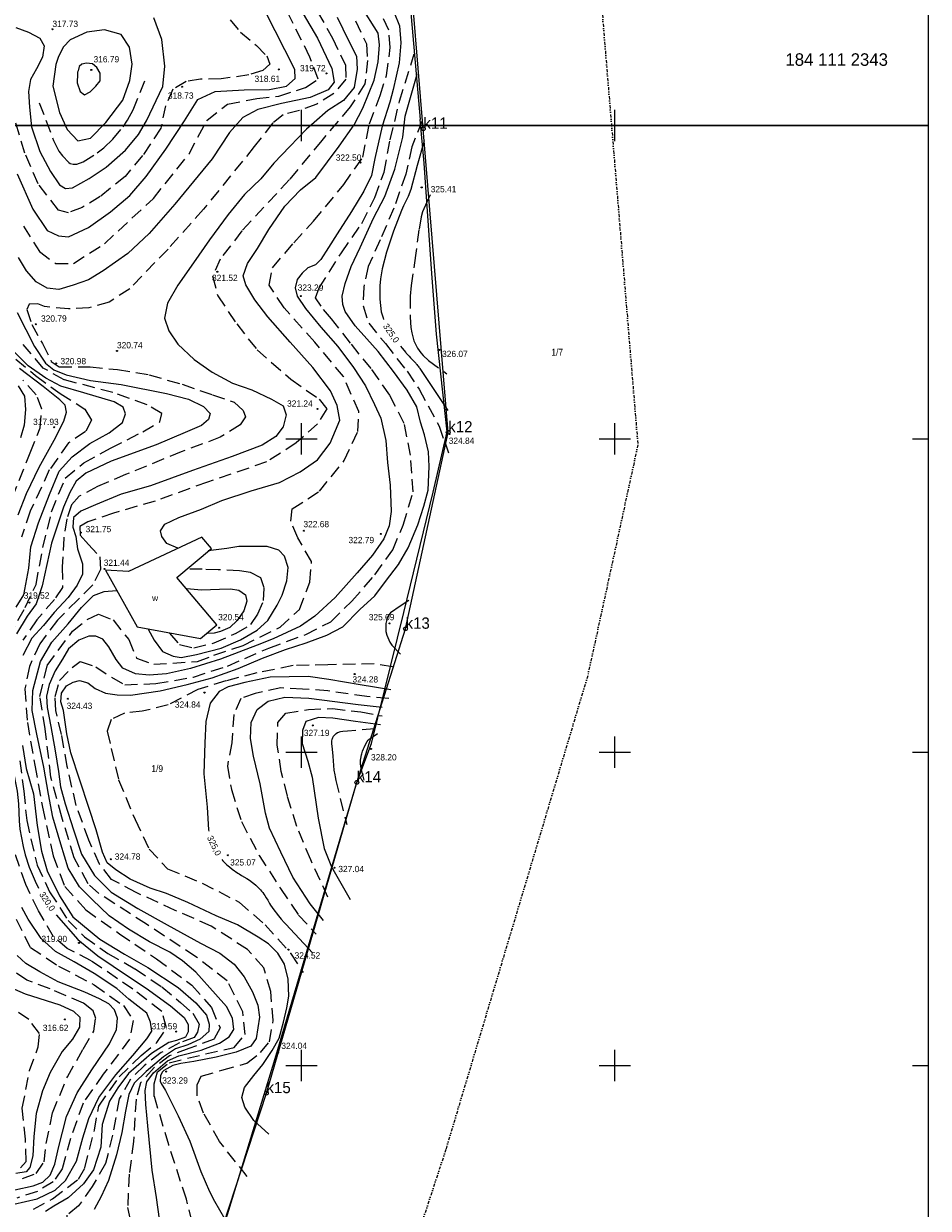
# Model space of a CAD drawing. Extents: x 4615668 to 9294084, y 5331114 to 10688993.
# Tile 98 of 181: x 4656001 to 4656145, y 5335140 to 5335329. Entities that reach past the tile are written whole.
import ezdxf
from ezdxf.enums import TextEntityAlignment as Align

# ---------------------------------------------------------------- set-up
doc = ezdxf.new("R2010")
doc.units = 0
doc.header["$MEASUREMENT"] = 0
doc.linetypes.add('DIVIDE', pattern=[1.25, 0.5, -0.25, 0, -0.25, 0, -0.25])
doc.linetypes.add('WARSTWICA', pattern=[3, 2, -1])
for name, color, linetype in [('2', 7, 'Continuous'), ('38', 7, 'Continuous'), ('45', 7, 'Continuous'), ('5', 7, 'Continuous'), ('50', 7, 'Continuous'), ('52', 7, 'Continuous'), ('58', 7, 'Continuous'), ('59', 7, 'Continuous'), ('60', 7, 'Continuous'), ('62', 7, 'Continuous'), ('9', 7, 'Continuous')]:
    doc.layers.add(name, color=color, linetype=linetype)
doc.styles.add('txt', font='TXT', dxfattribs={"height": 0.2})

# ---------------------------------------------------------------- blocks, each defined once
blk = doc.blocks.new('*M2221')
at = {"layer": '60', "color": 7, "linetype": 'Continuous'}
for p, q in [((300, 247.5), (300, 250)), ((350, 247.5), (350, 250)), ((300, 197.5), (300, 202.5)), ((350, 197.5), (350, 202.5)), ((297.5, 200), (302.5, 200)), ((347.5, 200), (352.5, 200)), ((397.5, 200), (400, 200)), ((300, 147.5), (300, 152.5)), ((350, 147.5), (350, 152.5)), ((297.5, 150), (302.5, 150)), ((347.5, 150), (352.5, 150)), ((397.5, 150), (400, 150)), ((300, 97.5), (300, 102.5)), ((350, 97.5), (350, 102.5)), ((297.5, 100), (302.5, 100)), ((347.5, 100), (352.5, 100)), ((397.5, 100), (400, 100))]:
    blk.add_line(p, q, dxfattribs=at)
blk.add_lwpolyline([(0, 0), (0, 250), (400, 250), (400, 0)], close=True, dxfattribs=at)
blk = doc.blocks.new('WYS')
at = {"layer": '52', "color": 67, "linetype": 'Continuous'}
blk.add_circle((0, 0), 0.08, dxfattribs=at)

msp = doc.modelspace()

# ---------------------------------------------------------------- linework, layer by layer
at = {"layer": '2', "color": 5, "linetype": 'Continuous'}
msp.add_lwpolyline([(4655962.807, 5335052.215), (4655987.697, 5335055.435), (4656002.597, 5335079.225), (4656015.797, 5335099.665), (4656027.567, 5335122.595), (4656039.367, 5335158.635), (4656053.787, 5335208.215), (4656061.557, 5335232.725), (4656068.367, 5335264.055), (4656064.397, 5335312.495), (4656059.577, 5335370.595), (4656057.517, 5335408.755), (4656056.847, 5335423.875), (4656053.717, 5335457.115), (4656050.527, 5335459.535), (4656023.737, 5335478.505), (4656004.887, 5335517.195), (4655956.517, 5335498.035)], dxfattribs=at)
at = {"layer": '38', "color": 97, "linetype": 'Continuous'}
for points in [[(4655987.613, 5335510.862), (4656002.339, 5335516.944), (4656020.808, 5335477.737), (4656030.568, 5335469.482), (4656050.872, 5335457.671), (4656055.228, 5335423.315), (4656057.478, 5335393.249), (4656060.902, 5335347.992), (4656063.881, 5335313.951)], [(4655991.355, 5335065.089), (4655990.457, 5335080.342), (4656005.429, 5335084.673), (4656015.041, 5335099.842), (4656016.489, 5335115.622), (4656028.111, 5335122.716), (4656040.772, 5335164.176), (4656053.787, 5335208.215), (4656056.147, 5335214.408), (4656061.305, 5335235.333), (4656065.945, 5335254.543), (4656068.195, 5335264.12), (4656066.508, 5335279.736), (4656065.756, 5335289.38), (4656064.538, 5335307.031), (4656063.881, 5335313.951)]]:
    msp.add_lwpolyline(points, dxfattribs=at)
at = {"layer": '45', "color": 219, "linetype": 'Continuous'}
msp.add_lwpolyline([(4656013.686, 5335242.092), (4656018.756, 5335233.016), (4656028.861, 5335231.179), (4656031.467, 5335233.369), (4656025.059, 5335240.927), (4656030.587, 5335245.553), (4656029.073, 5335247.354), (4656017.383, 5335241.88), (4656013.686, 5335242.092)], dxfattribs=at)
at = {"layer": '50', "color": 245, "linetype": 'WARSTWICA'}
for points in [[(4656029.014, 5335132.248), (4656026.603, 5335141.708), (4656023.77, 5335150.416), (4656021.479, 5335158.095), (4656021.481, 5335160.113), (4656021.963, 5335162.048), (4656023.832, 5335163.499), (4656029.619, 5335164.89), (4656034.201, 5335165.918), (4656035.949, 5335167.974), (4656035.587, 5335171.602), (4656033.116, 5335176.56), (4656028.115, 5335180.396), (4656020.217, 5335185.596), (4656012.622, 5335190.494), (4656010.912, 5335192.051), (4656008.703, 5335196.178), (4656006.723, 5335202.682), (4656004.975, 5335209.031), (4656004.071, 5335216.771), (4656003.23, 5335221.941), (4656004.375, 5335226.839), (4656008.414, 5335232.341), (4656010.758, 5335234.191), (4656012.567, 5335235.037), (4656014.918, 5335234.13), (4656017.389, 5335230.986), (4656018.655, 5335228.023), (4656021.428, 5335227.056), (4656028.371, 5335227.524), (4656030.984, 5335228.486), (4656035.64, 5335230.067), (4656041.548, 5335232.97), (4656044.623, 5335235.812), (4656046.311, 5335240.165), (4656046.552, 5335243.43), (4656044.381, 5335247.24), (4656043.236, 5335249.9), (4656043.477, 5335251.835), (4656047.812, 5335254.652), (4656051.791, 5335259.55), (4656053.945, 5335264.18), (4656054.126, 5335267.384), (4656051.654, 5335272.947), (4656047.073, 5335278.45), (4656042.208, 5335283.92), (4656039.796, 5335287.548), (4656040.339, 5335290.329), (4656043.715, 5335294.32), (4656046.895, 5335297.74), (4656051.718, 5335303.605), (4656054.732, 5335307.958), (4656055.817, 5335313.28), (4656057.505, 5335317.814), (4656058.525, 5335320.979), (4656059.128, 5335325.454), (4656058.887, 5335328.235), (4656056.777, 5335332.891)], [(4656033.555, 5335329.866), (4656035.224, 5335327.89), (4656037.762, 5335325.779), (4656039.432, 5335324.105), (4656039.899, 5335322.798), (4656038.797, 5335321.793), (4656036.56, 5335321.09), (4656032.119, 5335320.454), (4656028.846, 5335320.387), (4656026.583, 5335320.059), (4656024.446, 5335318.786), (4656023.277, 5335316.174), (4656022.515, 5335312.573), (4656019.61, 5335308.219), (4656016.838, 5335304.903), (4656012.843, 5335301.675), (4656009.971, 5335299.934), (4656007.767, 5335299.096), (4656006.198, 5335299.532), (4656002.959, 5335303.685), (4656000.827, 5335308.593), (4655999.224, 5335314.019)], [(4656047.523, 5335331.167), (4656049.91, 5335326.969), (4656051.983, 5335322.649), (4656052.052, 5335320.428), (4656050.115, 5335318.103), (4656047.382, 5335316.438), (4656044.649, 5335315.432), (4656042.054, 5335314.738), (4656040.366, 5335313.433), (4656037.426, 5335309.651), (4656029.34, 5335299.654), (4656023.667, 5335293.304), (4656017.553, 5335286.972), (4656014.281, 5335284.827), (4656011.029, 5335283.925), (4656007.812, 5335283.752), (4656003.938, 5335284.134), (4656002.9, 5335284.55), (4656001.516, 5335284.515), (4656001.135, 5335283.648), (4656001.931, 5335281.254), (4656003.626, 5335278.235), (4656005.045, 5335275.39), (4656006.324, 5335274.522), (4656011.237, 5335274.488), (4656015.586, 5335274.081), (4656020.671, 5335273.248), (4656025.929, 5335271.722), (4656030.759, 5335270.063), (4656034.218, 5335268.883), (4656035.671, 5335267.564), (4656036.052, 5335266.558), (4656035.152, 5335265.24), (4656031.972, 5335263.275), (4656025.78, 5335260.951), (4656016.907, 5335257.326), (4656012.41, 5335255.418), (4656009.469, 5335253.856), (4656008.259, 5335252.503), (4656007.532, 5335250.282), (4656007.048, 5335247.194), (4656006.776, 5335242.602), (4656006.845, 5335239.306), (4656005.531, 5335237.398), (4656002.729, 5335234.136), (4656000.492, 5335230.899)], [(4656000.593, 5335296.954), (4656003.161, 5335292.895), (4656005.729, 5335291.022), (4656008.608, 5335291.022), (4656013.51, 5335294.144), (4656021.345, 5335301.389), (4656027.025, 5335308.492), (4656029.905, 5335313.878), (4656033.165, 5335316.438), (4656037.835, 5335317.297), (4656041.336, 5335317.687), (4656045.616, 5335319.092), (4656047.64, 5335320.419), (4656046.317, 5335323.932), (4656042.815, 5335330.878)], [(4656053.601, 5335329.711), (4656055.317, 5335326.043), (4656055.498, 5335323.37), (4656055.092, 5335319.657), (4656052.744, 5335315.988), (4656048.194, 5335310.631), (4656043.046, 5335304.381), (4656035.46, 5335296.229), (4656032, 5335291.68), (4656030.781, 5335289.008), (4656031.593, 5335285.837), (4656034.619, 5335281.354), (4656037.867, 5335277.215), (4656043.285, 5335272.55), (4656047.756, 5335269.38), (4656049.011, 5335267.805), (4656047.521, 5335265.404), (4656044.134, 5335262.37), (4656039.393, 5335259.335), (4656029.969, 5335256.137), (4656021.615, 5335253.103), (4656014.991, 5335251.172), (4656010.882, 5335249.768), (4656009.617, 5335249.043), (4656009.663, 5335247.639), (4656010.972, 5335246.19), (4656012.778, 5335244.197), (4656012.914, 5335242.159), (4656011.649, 5335239.713), (4656009.271, 5335237.338), (4656006.019, 5335234.122), (4656003.22, 5335230.318), (4656001.549, 5335226.694), (4656000.827, 5335223.116), (4656001.238, 5335217.746), (4656002.412, 5335210.953), (4656003.631, 5335204.269), (4656005.346, 5335196.501), (4656007.198, 5335191.609), (4656010.539, 5335187.895), (4656015.899, 5335184.072), (4656021.815, 5335180.086), (4656027.446, 5335175.844), (4656030.606, 5335172.312), (4656031.961, 5335169.051), (4656031.013, 5335167.239), (4656026.994, 5335165.744), (4656023.878, 5335164.612), (4656021.44, 5335162.71), (4656019.272, 5335160.264), (4656018.57, 5335157.671), (4656018.164, 5335150.923), (4656017.483, 5335145.694), (4656017.212, 5335140.395), (4656018.16, 5335135.911)], [(4656036.295, 5335145.359), (4656031.877, 5335150.899), (4656029.342, 5335155.462), (4656028.303, 5335158.199), (4656028.303, 5335159.959), (4656028.952, 5335161.328), (4656032.266, 5335162.305), (4656036.23, 5335163.413), (4656038.44, 5335165.108), (4656039.859, 5335166.829), (4656040.444, 5335170.218), (4656040.054, 5335174.846), (4656038.949, 5335178.626), (4656036.35, 5335181.559), (4656030.566, 5335185.274), (4656024.803, 5335187.79), (4656018.565, 5335190.658), (4656014.666, 5335192.743), (4656012.717, 5335195.155), (4656011.027, 5335199), (4656009.013, 5335204.541), (4656007.583, 5335210.768), (4656006.673, 5335215.852), (4656005.763, 5335219.697), (4656005.634, 5335221.913), (4656006.348, 5335224.455), (4656008.363, 5335226.541), (4656009.662, 5335227.519), (4656012.132, 5335226.671), (4656014.666, 5335224.977), (4656016.795, 5335223.785), (4656021.734, 5335223.981), (4656027.712, 5335225.023), (4656033.171, 5335226.783), (4656039.734, 5335229.651), (4656045.647, 5335231.802), (4656049.634, 5335233.852), (4656053.013, 5335237.11), (4656056.652, 5335241.347), (4656059.511, 5335245.323), (4656061.2, 5335249.234), (4656062.76, 5335254.578), (4656062.372, 5335260.404), (4656061.332, 5335265.488), (4656059.058, 5335269.985), (4656056.068, 5335274.222), (4656052.761, 5335278.301), (4656049.772, 5335282.146), (4656048.082, 5335284.167), (4656047.172, 5335285.536), (4656047.757, 5335287.1), (4656051.331, 5335292.705), (4656054.576, 5335297.374), (4656056.656, 5335301.546), (4656058.15, 5335305.587), (4656059.125, 5335310.736), (4656060.612, 5335316.898), (4656062.951, 5335324.458)], [(4656003.117, 5335316.65), (4656005.411, 5335310.628), (4656006.262, 5335308.929), (4656006.823, 5335308.153), (4656007.84, 5335307.11), (4656008.056, 5335306.967), (4656008.555, 5335306.832), (4656009.102, 5335306.863), (4656010.133, 5335307.245), (4656012.363, 5335308.633), (4656013.413, 5335309.429), (4656014.855, 5335310.831), (4656016.502, 5335312.813), (4656017.224, 5335313.841), (4656018.093, 5335315.5), (4656019.982, 5335320.169)], [(4656064.192, 5335313.782), (4656062.568, 5335309.61), (4656061.593, 5335305.243), (4656059.708, 5335299.834), (4656057.499, 5335294.75), (4656055.615, 5335290.513), (4656054.906, 5335287.224), (4656054.776, 5335284.226), (4656055.686, 5335281.488), (4656058.35, 5335278.229), (4656061.794, 5335273.797), (4656063.744, 5335270.929), (4656066.914, 5335265.041), (4656068.409, 5335260.804)], [(4656065.491, 5335301.946), (4656064.966, 5335300.789), (4656064.291, 5335299.238), (4656064.061, 5335298.427), (4656063.704, 5335296.391), (4656063.152, 5335292.3), (4656062.437, 5335287.477), (4656062.289, 5335285.812), (4656062.307, 5335282.458), (4656062.406, 5335280.768), (4656062.54, 5335279.93), (4656062.892, 5335278.678), (4656063.473, 5335277.472), (4656063.978, 5335276.752), (4656064.361, 5335276.314), (4656065.231, 5335275.549), (4656068.155, 5335273.398)], [(4655997.099, 5335277.663), (4656002.542, 5335273.108), (4656006.462, 5335270.251)], [(4655998.247, 5335231.43), (4656000.893, 5335236.113), (4656002.605, 5335239.782), (4656003.694, 5335245.714), (4656005.092, 5335251.391), (4656007.271, 5335256.777), (4656010.228, 5335259.197), (4656014.497, 5335261.511), (4656019.633, 5335264.165), (4656022.357, 5335265.726), (4656022.668, 5335267.053), (4656020.333, 5335268.458), (4656014.886, 5335270.409), (4656007.104, 5335272.439), (4656003.758, 5335274.312), (4656000.568, 5335278.059)], [(4655998.82, 5335253.591), (4656001.655, 5335260.78), (4656003.268, 5335264.759), (4656003.526, 5335267.767), (4656002.653, 5335270.072), (4656000.492, 5335272.401)], [(4656006.462, 5335270.251), (4656010.402, 5335267.738), (4656011.438, 5335266.03), (4656010.503, 5335264.188), (4656007.798, 5335262.379), (4656004.726, 5335258.058), (4656001.665, 5335251.471), (4656000.302, 5335247.341)], [(4656023.906, 5335232.002), (4656025.494, 5335230.211), (4656027.776, 5335229.68), (4656031.05, 5335230.476), (4656034.555, 5335232.035), (4656036.904, 5335233.395), (4656037.995, 5335235.087), (4656038.921, 5335237.21), (4656039.02, 5335239.234), (4656038.458, 5335240.826), (4656036.837, 5335241.688), (4656035.051, 5335241.954), (4656031.678, 5335242.12), (4656029.132, 5335242.219), (4656026.982, 5335242.252)], [(4656059.493, 5335226.656), (4656056.56, 5335227.146), (4656049.167, 5335226.962), (4656043.606, 5335226.84), (4656037.828, 5335225.685), (4656032.878, 5335224.398), (4656028.418, 5335223.05), (4656023.713, 5335220.599), (4656019.558, 5335219.557), (4656016.748, 5335219.25), (4656014.609, 5335218.27), (4656013.937, 5335216.37), (4656014.609, 5335213.612), (4656015.771, 5335208.613), (4656018.398, 5335202.301), (4656020.659, 5335197.582), (4656023.591, 5335194.427), (4656029.09, 5335192.159), (4656035.017, 5335189.094), (4656039.172, 5335185.478), (4656043.204, 5335180.943), (4656045.221, 5335177.879)], [(4656058.915, 5335221.605), (4656055.397, 5335221.894), (4656049.168, 5335222.82), (4656045.131, 5335223.109), (4656041.67, 5335223.283), (4656037.575, 5335222.415), (4656035.268, 5335221.605), (4656034.172, 5335219.06), (4656033.826, 5335214.547), (4656033.134, 5335210.787), (4656033.768, 5335207.084), (4656035.384, 5335201.954), (4656038.21, 5335196.573), (4656041.613, 5335191.272), (4656044.496, 5335187.049), (4656047.323, 5335183.983)], [(4656049.169, 5335189.877), (4656046.458, 5335195.836), (4656044.209, 5335201.158), (4656042.709, 5335206.018), (4656041.728, 5335209.952), (4656041.093, 5335214.142), (4656041.209, 5335217.787), (4656042.477, 5335219.233), (4656046.053, 5335219.87), (4656049.918, 5335219.985), (4656054.417, 5335219.465), (4656057.82, 5335218.828)], [(4656056.611, 5335216.75), (4656052.285, 5335216.403), (4656051.565, 5335216.339), (4656051.21, 5335216.277), (4656050.979, 5335216.213), (4656050.866, 5335216.172), (4656050.701, 5335216.099), (4656050.489, 5335215.976), (4656050.387, 5335215.901), (4656050.241, 5335215.772), (4656050.102, 5335215.62), (4656050.036, 5335215.535), (4656049.898, 5335215.311), (4656049.833, 5335215.162), (4656049.801, 5335215.062), (4656049.758, 5335214.862), (4656049.743, 5335214.712), (4656049.747, 5335214.411), (4656049.863, 5335213.51), (4656049.95, 5335212.4), (4656050.067, 5335210.916), (4656050.147, 5335210.177), (4656050.254, 5335209.443), (4656050.32, 5335209.078), (4656050.44, 5335208.535), (4656052.17, 5335201.477)], [(4656000.009, 5335211.666), (4656000.666, 5335206.808), (4656001.115, 5335202.132), (4656002.775, 5335195.012), (4656004.782, 5335190.779), (4656007.712, 5335186.179), (4656010.341, 5335183.577), (4656014.042, 5335180.94), (4656018.423, 5335178.453), (4656022.678, 5335175.574), (4656025.653, 5335173.11), (4656027.625, 5335171.375), (4656028.628, 5335169.64), (4656028.351, 5335168.391), (4656027.831, 5335167.538), (4656025.479, 5335166.67), (4656022.573, 5335165.109), (4656019.84, 5335162.992)], [(4656002.198, 5335140.131), (4656005.233, 5335141.77), (4656009.373, 5335144.917), (4656010.41, 5335146.722), (4656011.918, 5335152.745), (4656012.618, 5335156.57), (4656015.882, 5335161.227), (4656019.384, 5335164.661), (4656021.874, 5335166.691), (4656023.431, 5335169.032), (4656022.652, 5335171.686), (4656018.061, 5335175.199), (4656011.389, 5335179.768), (4656007.575, 5335181.72), (4656005.397, 5335183.593), (4656002.984, 5335187.73), (4656000.961, 5335191.945), (4655999.171, 5335197.174)], [(4655999.433, 5335186.38), (4656001.704, 5335181.891), (4656006.212, 5335178.91), (4656011.901, 5335175.91), (4656016.576, 5335172.594), (4656018.112, 5335170.216), (4656017.545, 5335167.269), (4656013.34, 5335161.66), (4656010.101, 5335157.038), (4656008.107, 5335151.399), (4656006.772, 5335146.576), (4656005.336, 5335144.499), (4656002.831, 5335142.958), (4655999.535, 5335141.896)], [(4656000.43, 5335145.029), (4656002.623, 5335145.837), (4656003.881, 5335147.681), (4656004.235, 5335150.625), (4656005.235, 5335155.51), (4656007.61, 5335161.264), (4656010.126, 5335165.664), (4656011.803, 5335168.51), (4656012.125, 5335170.548), (4656011.706, 5335171.745), (4656010.158, 5335172.974), (4656004.837, 5335175.271), (4656001.133, 5335176.679), (4655998.65, 5335178.361)], [(4656000.148, 5335146.702), (4656001.024, 5335147.745), (4656000.914, 5335151.285), (4656000.418, 5335156.247), (4656001.567, 5335162.229), (4656002.962, 5335166.016), (4656003.181, 5335168.156), (4656001.457, 5335170.392), (4655997.436, 5335173.081)], [(4656019.84, 5335162.992), (4656017.695, 5335160.876), (4656015.868, 5335157.705), (4656014.83, 5335151.945), (4656013.697, 5335147.392), (4656011.586, 5335143.749), (4656009.372, 5335140.661), (4656007.539, 5335139.169), (4656007.47, 5335137.364), (4656009.407, 5335135.352), (4656012.551, 5335131.38), (4656015.042, 5335127.078), (4656016.183, 5335124.51), (4656015.803, 5335122.984), (4656013.243, 5335121.041), (4656009.65, 5335118.457), (4656007.194, 5335116.132), (4656006.191, 5335114.224), (4656005.05, 5335111.066), (4656004.673, 5335107.305), (4656004.673, 5335103.038), (4656005.435, 5335099.603), (4656007.888, 5335094.798), (4656010.69, 5335090.496)]]:
    msp.add_lwpolyline(points, dxfattribs=at)
at = {"layer": '50', "color": 216, "linetype": 'Continuous'}
for points in [[(4656025.226, 5335245.608), (4656023.466, 5335246.35), (4656022.691, 5335247.445), (4656022.48, 5335248.328), (4656023.149, 5335249.423), (4656025.367, 5335250.482), (4656028.994, 5335251.789), (4656032.268, 5335253.166), (4656036.908, 5335254.706), (4656041.45, 5335256.048), (4656044.759, 5335257.778), (4656047.541, 5335259.685), (4656049.513, 5335262.334), (4656050.385, 5335264.368), (4656051.089, 5335265.993), (4656050.666, 5335268.359), (4656049.61, 5335270.69), (4656046.759, 5335274.381), (4656043.133, 5335278.442), (4656039.612, 5335282.468), (4656037.539, 5335285.206), (4656036.095, 5335287.572), (4656035.673, 5335289.055), (4656036.342, 5335290.998), (4656037.926, 5335293.399), (4656039.752, 5335296.411), (4656042.323, 5335300.154), (4656044.823, 5335302.732), (4656047.252, 5335304.745), (4656050.98, 5335309.745), (4656053.339, 5335313.1), (4656054.747, 5335315.784), (4656056.539, 5335320.25), (4656057.208, 5335323.181), (4656057.419, 5335325.9), (4656057.208, 5335327.772), (4656054.392, 5335332.203)], [(4655999.359, 5335328.631), (4656001.432, 5335327.881), (4656003.227, 5335326.96), (4656003.886, 5335325.707), (4656003.651, 5335323.928), (4656002.668, 5335322.042), (4656001.728, 5335320.349), (4656001.386, 5335318.421), (4656001.579, 5335315.944), (4656001.9, 5335312.794), (4656003.223, 5335308.844), (4656004.932, 5335305.651), (4656006.364, 5335303.53), (4656007.283, 5335302.951), (4656008.415, 5335303.058), (4656011.08, 5335304.537), (4656013.772, 5335306.38), (4656016.904, 5335309.077), (4656018.934, 5335311.606), (4656020.237, 5335313.749), (4656022.815, 5335319.26), (4656023.136, 5335322.496), (4656022.687, 5335326.761), (4656021.384, 5335330.213)], [(4656050.626, 5335330.306), (4656052.457, 5335326.562), (4656053.725, 5335324.055), (4656053.866, 5335322.006), (4656053.374, 5335319.087), (4656051.649, 5335317.003), (4656049.149, 5335315.414), (4656047.001, 5335313.507), (4656045.769, 5335312.447), (4656043.107, 5335309.682), (4656040.536, 5335306.998), (4656038.494, 5335304.491), (4656035.853, 5335302.018), (4656033.248, 5335298.805), (4656030.265, 5335294.767), (4656027.729, 5335291.129), (4656025.23, 5335287.562), (4656023.575, 5335284.666), (4656023.125, 5335282.286), (4656023.794, 5335280.273), (4656025.238, 5335278.154), (4656027.843, 5335275.682), (4656030.73, 5335273.669), (4656033.948, 5335271.921), (4656037.046, 5335270.826), (4656040.18, 5335269.343), (4656042.011, 5335268.283), (4656042.504, 5335266.871), (4656042.046, 5335264.928), (4656040.849, 5335263.374), (4656038.701, 5335261.997), (4656033.892, 5335260.216), (4656027.554, 5335257.955), (4656020.865, 5335255.554), (4656016.204, 5335254.22), (4656012.084, 5335252.49), (4656009.761, 5335251.501), (4656008.599, 5335250.477), (4656008.493, 5335248.923), (4656008.951, 5335247.439), (4656009.232, 5335245.497), (4656010.006, 5335243.082), (4656010.041, 5335241.457), (4656009.161, 5335239.692), (4656007.717, 5335237.714), (4656005.499, 5335235.312), (4656003.774, 5335233.264), (4656001.949, 5335231.234), (4656000.505, 5335228.444)], [(4656059.671, 5335331.143), (4656060.622, 5335328.918), (4656060.834, 5335326.217), (4656060.552, 5335323.039), (4656059.602, 5335318.765), (4656059.04, 5335316.729), (4656057.843, 5335312.915), (4656056.647, 5335307.77), (4656056.155, 5335305.016), (4656054.925, 5335302.53), (4656052.953, 5335299.28), (4656050.629, 5335295.713), (4656049.291, 5335293.559), (4656048.023, 5335291.652), (4656047.178, 5335290.804), (4656045.946, 5335290.31), (4656045.066, 5335289.462), (4656044.256, 5335288.438), (4656043.974, 5335287.132), (4656044.293, 5335285.81), (4656045.596, 5335283.797), (4656048.025, 5335280.831), (4656050.736, 5335277.758), (4656053.266, 5335274.424), (4656055.168, 5335271.493), (4656056.611, 5335268.491), (4656057.597, 5335266.337), (4656058.405, 5335262.751), (4656058.686, 5335259.254), (4656059.109, 5335255.617), (4656059.284, 5335251.429), (4656058.932, 5335249.134), (4656058.087, 5335247.085), (4656056.291, 5335244.472), (4656053.832, 5335241.667), (4656050.312, 5335237.712), (4656047.072, 5335234.745), (4656044.784, 5335233.156), (4656040.453, 5335231.107), (4656037.897, 5335230.104), (4656032.017, 5335227.879), (4656027.229, 5335226.36), (4656023.442, 5335225.554), (4656020.661, 5335225.342), (4656018.478, 5335225.554), (4656016.471, 5335226.437), (4656015.379, 5335227.814), (4656014.218, 5335229.827), (4656013.267, 5335231.063), (4656012.175, 5335231.558), (4656011.013, 5335231.522), (4656009.429, 5335230.887), (4656007.774, 5335229.509), (4656006.824, 5335227.885), (4656005.671, 5335225.99), (4656004.72, 5335223.836), (4656004.298, 5335221.964), (4656004.403, 5335220.163), (4656004.967, 5335217.126), (4656005.673, 5335213.249), (4656006.166, 5335209.965), (4656006.518, 5335207.493), (4656007.257, 5335204.773), (4656008.594, 5335200.656), (4656009.862, 5335196.771), (4656011.937, 5335193.365), (4656014.578, 5335190.716), (4656018.839, 5335188.103), (4656023.549, 5335185.468), (4656028.854, 5335182.546), (4656031.917, 5335180.957), (4656034.241, 5335179.191), (4656035.79, 5335177.178), (4656037.163, 5335174.812), (4656037.973, 5335172.658), (4656038.255, 5335170.751), (4656037.729, 5335167.344), (4656036.884, 5335166.144), (4656034.525, 5335165.19), (4656031.321, 5335164.378), (4656027.765, 5335163.707), (4656025.723, 5335163.354), (4656024.42, 5335163.036), (4656022.976, 5335162.259)], [(4656004.362, 5335296.289), (4656006.21, 5335295.416), (4656007.782, 5335295.241), (4656010.976, 5335296.723), (4656014.509, 5335299.231), (4656017.554, 5335301.848), (4656020.163, 5335304.902), (4656023.316, 5335309.264), (4656026.291, 5335313.766), (4656028.412, 5335317.146), (4656031.184, 5335318.455), (4656035.805, 5335318.728), (4656039.882, 5335318.782), (4656042.546, 5335319.273), (4656043.946, 5335320.515), (4656043.891, 5335321.933), (4656039.162, 5335331.257)], [(4656005.745, 5335322.722), (4656005.301, 5335319.266), (4656006.338, 5335315.104), (4656007.56, 5335312.354), (4656009.264, 5335310.571), (4656011.302, 5335310.98), (4656013.747, 5335313.469), (4656016.451, 5335317.036), (4656017.563, 5335320.195), (4656017.933, 5335322.796), (4656017.526, 5335325.508), (4656016.192, 5335327.552), (4656013.525, 5335328.295), (4656010.709, 5335327.924), (4656008.042, 5335326.698), (4656007.005, 5335325.546), (4656006.19, 5335324.022), (4656005.746, 5335322.724)], [(4656009.209, 5335321.246), (4656009.167, 5335319.817), (4656009.628, 5335318.43), (4656010.341, 5335317.925), (4656011.242, 5335318.367), (4656012.143, 5335319.313), (4656012.835, 5335320.153), (4656012.835, 5335321.352), (4656012.332, 5335322.276), (4656011.598, 5335322.865), (4656010.655, 5335322.949), (4656009.9, 5335322.823), (4656009.502, 5335322.403), (4656009.314, 5335321.73), (4656009.245, 5335321.514), (4656009.21, 5335321.246)], [(4656039.769, 5335152.108), (4656037.34, 5335154.262), (4656035.896, 5335156.416), (4656035.438, 5335157.935), (4656035.861, 5335159.524), (4656037.34, 5335161.467), (4656038.812, 5335163.212), (4656040.291, 5335165.437), (4656041.383, 5335167.414), (4656042.087, 5335169.957), (4656042.615, 5335172.253), (4656042.932, 5335174.089), (4656042.858, 5335176.82), (4656042.224, 5335179.221), (4656041.203, 5335180.952), (4656039.689, 5335182.471), (4656038.034, 5335183.53), (4656034.76, 5335185.508), (4656031.356, 5335186.941), (4656026.814, 5335189.06), (4656023.434, 5335190.508), (4656020.805, 5335191.344), (4656017.601, 5335192.756), (4656015.313, 5335194.24), (4656013.975, 5335195.405), (4656013.2, 5335197.1), (4656012.179, 5335200.632), (4656011.052, 5335204.234), (4656009.614, 5335208.592), (4656008.17, 5335212.936), (4656007.501, 5335215.938), (4656007.008, 5335219.682), (4656006.554, 5335221.077), (4656006.695, 5335222.454), (4656007.47, 5335223.62), (4656008.526, 5335224.22), (4656009.547, 5335224.467), (4656010.85, 5335224.079), (4656012.047, 5335223.196), (4656013.666, 5335222.454), (4656015.568, 5335222.172), (4656017.68, 5335222.137), (4656022.414, 5335222.835), (4656026.709, 5335223.824), (4656030.688, 5335224.919), (4656034.843, 5335226.402), (4656038.734, 5335228.052), (4656042.396, 5335229.394), (4656045.706, 5335230.454), (4656049.015, 5335231.69), (4656051.55, 5335233.032), (4656054.25, 5335235.772), (4656056.644, 5335237.962), (4656058.37, 5335240.257), (4656060.447, 5335242.976), (4656061.99, 5335245.643), (4656063.504, 5335249.28), (4656064.49, 5335252.282), (4656065.194, 5335254.86), (4656065.332, 5335258.617), (4656065.227, 5335260.948), (4656064.593, 5335263.667), (4656063.924, 5335265.68), (4656063.361, 5335268.117), (4656061.813, 5335270.815), (4656059.63, 5335273.746), (4656057.2, 5335276.96), (4656055.369, 5335278.973), (4656053.503, 5335281.057), (4656051.954, 5335283.352), (4656051.57, 5335284.464), (4656051.43, 5335285.771), (4656051.922, 5335287.819), (4656052.908, 5335290.539), (4656054.314, 5335293.529), (4656056.426, 5335298.226), (4656058.257, 5335301.687), (4656059.838, 5335306.043), (4656061.141, 5335311.164), (4656061.493, 5335314.483), (4656063.427, 5335321.215)], [(4655999.578, 5335305.286), (4656002.079, 5335299.669), (4656004.362, 5335296.289)], [(4655999.46, 5335236.153), (4656000.656, 5335238.116), (4656001.472, 5335242.369), (4656001.797, 5335245.778), (4656002.993, 5335249.65), (4656004.733, 5335254.121), (4656006.309, 5335257.883), (4656008.375, 5335260.173), (4656011.193, 5335262.276), (4656014.291, 5335263.966), (4656016.411, 5335265.657), (4656016.901, 5335267.02), (4656016.52, 5335268.056), (4656015.052, 5335268.928), (4656010.214, 5335270.346), (4656006.572, 5335271.436), (4656004.191, 5335272.681), (4656001.364, 5335274.698), (4655998.7, 5335277.315)], [(4656007.258, 5335268.385), (4656006.382, 5335269.264), (4656003.754, 5335271.386), (4655999.981, 5335274.267)], [(4655999.747, 5335271.474), (4656000.773, 5335269.824), (4656000.923, 5335267.724), (4656000.688, 5335265.217), (4656000.114, 5335263.172)], [(4655999.766, 5335250.88), (4656001.091, 5335254.288), (4656003.097, 5335258.497), (4656005.511, 5335262.804), (4656007.066, 5335265.857), (4656007.472, 5335267.271), (4656007.258, 5335268.385)], [(4656020.522, 5335232.68), (4656021.473, 5335230.879), (4656022.776, 5335229.113), (4656024.466, 5335228.336), (4656025.769, 5335228.159), (4656028.198, 5335228.618), (4656032.119, 5335229.641), (4656035.217, 5335230.948), (4656037.893, 5335232.502), (4656039.583, 5335234.056), (4656041.097, 5335236.493), (4656041.87, 5335238.093), (4656042.645, 5335240.353), (4656042.821, 5335242.508), (4656042.257, 5335244.309), (4656041.342, 5335245.262), (4656039.476, 5335245.827), (4656037.187, 5335245.863), (4656034.969, 5335245.863), (4656033.032, 5335245.545), (4656030.075, 5335245.156)], [(4656026.678, 5335239.125), (4656029.002, 5335238.913), (4656031.854, 5335239.055), (4656033.65, 5335239.09), (4656034.953, 5335238.878), (4656036.009, 5335238.137), (4656036.255, 5335237.148), (4656035.762, 5335235.594), (4656034.706, 5335234.04), (4656033.509, 5335232.91), (4656032.03, 5335232.309), (4656031.009, 5335232.027), (4656029.988, 5335231.991)], [(4656022.28, 5335138.537), (4656021.822, 5335141.998), (4656021.118, 5335146.342), (4656020.451, 5335153.42), (4656020.134, 5335156.81), (4656020.029, 5335159.035), (4656020.31, 5335160.448), (4656021.332, 5335161.896), (4656023.58, 5335163.78), (4656025.375, 5335164.592), (4656028.931, 5335165.475), (4656031.854, 5335166.606), (4656033.438, 5335167.63), (4656034.142, 5335168.795), (4656033.966, 5335170.596), (4656032.981, 5335172.468), (4656031.22, 5335174.446), (4656028.088, 5335177.923), (4656025.976, 5335179.76), (4656023.969, 5335181.102), (4656020.694, 5335182.797), (4656017.385, 5335184.81), (4656014.256, 5335186.947), (4656011.58, 5335189.525), (4656009.538, 5335191.574), (4656007.716, 5335194.524), (4656006.554, 5335198.338), (4656005.287, 5335202.682), (4656004.618, 5335206.355), (4656003.845, 5335210.634), (4656002.718, 5335215.931), (4656002.014, 5335219.71), (4656002.084, 5335222.853), (4656003.313, 5335227.523), (4656005.109, 5335230.56), (4656007.714, 5335233.527), (4656009.862, 5335236.14), (4656011.763, 5335238.012), (4656013.454, 5335238.683), (4656015.46, 5335238.824)], [(4656048.484, 5335186.164), (4656046.337, 5335188.866), (4656043.565, 5335193.095), (4656041.652, 5335197.089), (4656039.856, 5335200.927), (4656039.234, 5335203.329), (4656038.375, 5335207.989), (4656037.282, 5335212.414), (4656036.813, 5335215.195), (4656036.93, 5335217.779), (4656037.865, 5335219.837), (4656039.661, 5335221.169), (4656042.277, 5335221.795), (4656046.142, 5335221.639), (4656053.99, 5335220.66), (4656057.81, 5335220.191)], [(4656057.576, 5335217.372), (4656053.593, 5335217.92), (4656049.962, 5335218.468), (4656047.659, 5335218.547), (4656045.668, 5335217.92), (4656045.121, 5335216.51), (4656045.082, 5335214.435), (4656045.98, 5335211.615), (4656046.683, 5335209.031), (4656047.62, 5335202.518), (4656048.596, 5335197.662), (4656049.728, 5335194.764), (4656052.734, 5335189.526)], [(4656054.959, 5335208.565), (4656054.451, 5335210.719), (4656054.411, 5335210.924), (4656054.393, 5335211.062), (4656054.377, 5335211.34), (4656054.377, 5335211.48), (4656054.392, 5335211.761), (4656054.425, 5335212.042), (4656054.529, 5335212.599), (4656054.576, 5335212.796), (4656054.693, 5335213.179), (4656054.836, 5335213.553), (4656054.945, 5335213.798), (4656055.193, 5335214.283), (4656055.443, 5335214.729), (4656055.587, 5335214.933), (4656055.698, 5335215.054), (4656055.758, 5335215.109), (4656055.857, 5335215.183), (4656057.106, 5335216.006)], [(4656000.472, 5335214.124), (4656001.035, 5335210.451), (4656002.198, 5335206.411), (4656002.762, 5335201.325), (4656003.501, 5335197.229), (4656004.381, 5335194.105), (4656006.353, 5335190.115), (4656008.5, 5335186.759), (4656012.787, 5335183.179), (4656016.731, 5335180.813), (4656020.428, 5335178.694), (4656025.304, 5335175.501), (4656028.121, 5335173.064), (4656029.781, 5335171.053), (4656030.239, 5335169.64), (4656030.168, 5335168.475), (4656028.79, 5335167.237), (4656026.818, 5335166.319), (4656024.847, 5335165.719), (4656022.945, 5335164.447), (4656020.199, 5335162.081), (4656018.262, 5335160.245), (4656017.392, 5335158.426), (4656016.864, 5335155.778), (4656016.301, 5335152.352), (4656015.42, 5335148.785)], [(4655999.062, 5335140.898), (4656002.813, 5335141.771), (4656005.671, 5335143.182), (4656007.322, 5335144.69), (4656009.061, 5335147.798), (4656010.094, 5335151.506), (4656011.018, 5335154.614), (4656012.649, 5335157.94), (4656015.359, 5335161.57), (4656018.077, 5335164.623), (4656020.306, 5335167.295), (4656021.067, 5335168.549), (4656020.849, 5335169.967), (4656020.306, 5335171.384), (4656017.44, 5335173.646), (4656015.483, 5335175.337), (4656011.895, 5335177.736), (4656008.687, 5335179.59), (4656005.697, 5335181.226), (4656003.414, 5335183.298), (4656001.348, 5335186.406), (4656000.329, 5335188.235)], [(4655999.209, 5335143.225), (4656002.137, 5335143.825), (4656003.668, 5335144.459), (4656004.843, 5335145.552), (4656005.613, 5335147.33), (4656006.211, 5335149.902), (4656007.467, 5335154.901), (4656009.155, 5335158.694), (4656011.505, 5335162.338), (4656014.318, 5335166.499), (4656015.429, 5335168.813), (4656015.621, 5335170.614), (4656015.13, 5335171.942), (4656014.211, 5335172.907), (4656012.721, 5335173.687), (4656010.392, 5335174.737), (4656006.119, 5335176.409), (4656003.191, 5335177.995), (4656000.956, 5335179.311), (4655999.588, 5335180.597)], [(4655998.342, 5335175.62), (4656000.885, 5335174.484), (4656006.4, 5335172.715), (4656008.601, 5335171.729), (4656009.584, 5335170.743), (4656009.52, 5335169.178), (4656008.452, 5335167.271), (4656006.771, 5335165.289), (4656004.87, 5335161.946), (4656003.652, 5335159.031), (4656002.651, 5335155.404), (4656002.245, 5335151.696), (4656002.096, 5335148.643), (4656001.605, 5335146.757), (4656001.028, 5335146.071), (4655999.404, 5335145.814)], [(4656022.976, 5335162.259), (4656022.73, 5335161.994), (4656022.448, 5335161.376), (4656022.42, 5335160.559), (4656022.554, 5335160.175), (4656023.258, 5335159.045), (4656025.265, 5335155.001), (4656027.166, 5335150.975), (4656028.889, 5335146.159), (4656030.263, 5335142.94), (4656031.072, 5335141.391), (4656033.467, 5335137.259)], [(4656015.42, 5335148.785), (4656014.158, 5335144.675), (4656012.996, 5335142.167), (4656011.87, 5335140.084)]]:
    msp.add_lwpolyline(points, dxfattribs=at)
at = {"layer": '50', "color": 7, "linetype": 'Continuous'}
for points in [[(4656045.246, 5335330.823), (4656047.516, 5335326.944), (4656049.813, 5335322.1), (4656050.15, 5335319.907), (4656049.225, 5335318.699), (4656046.366, 5335317.462), (4656041.797, 5335316.506), (4656038.001, 5335315.59), (4656035.59, 5335314.297), (4656033.488, 5335311.879), (4656030.713, 5335307.718), (4656024.727, 5335300.46), (4656020.663, 5335295.765), (4656017.271, 5335292.589), (4656013.331, 5335289.851), (4656010.977, 5335288.417), (4656008.51, 5335287.545), (4656006.24, 5335286.871), (4656004.39, 5335287.039), (4656002.606, 5335288.079), (4656001.064, 5335289.821), (4655999.811, 5335291.978)], [(4656064.517, 5335310.565), (4656063.425, 5335306.609), (4656062.404, 5335302.83), (4656061.962, 5335301.678), (4656061.227, 5335300.194), (4656060.89, 5335299.44), (4656059.628, 5335296.176), (4656058.501, 5335292.821), (4656057.832, 5335290.137), (4656057.568, 5335288.53), (4656057.468, 5335287.451), (4656057.445, 5335285.299), (4656057.694, 5335283.294), (4656057.975, 5335282.319), (4656058.065, 5335282.075)], [(4655999.584, 5335283.167), (4656002.356, 5335277.751), (4656004.122, 5335275.108), (4656005.439, 5335274.04), (4656007.401, 5335273.253), (4656011.31, 5335272.329), (4656016.187, 5335271.711), (4656023.447, 5335270.249), (4656026.936, 5335269.362), (4656029.319, 5335268.209), (4656030.412, 5335267.085), (4656030.132, 5335266.101), (4656029.01, 5335265.173), (4656026.404, 5335264.048), (4656021.792, 5335262.088), (4656014.616, 5335259.445), (4656010.565, 5335257.572), (4656008.996, 5335256.279), (4656008.015, 5335254.48), (4656007.006, 5335252.118), (4656005.075, 5335246.379), (4656003.59, 5335239.576), (4656002.638, 5335236.725), (4656001.209, 5335234.758), (4655999.471, 5335231.918)], [(4656060.766, 5335277.824), (4656061.043, 5335277.485), (4656061.602, 5335276.81), (4656061.682, 5335276.714), (4656061.736, 5335276.651), (4656061.846, 5335276.526), (4656062.014, 5335276.34), (4656062.127, 5335276.217), (4656062.356, 5335275.973), (4656062.663, 5335275.65), (4656062.815, 5335275.487), (4656062.966, 5335275.324), (4656063.041, 5335275.242), (4656063.189, 5335275.076), (4656063.262, 5335274.992), (4656063.369, 5335274.865), (4656063.462, 5335274.75), (4656063.508, 5335274.692), (4656063.576, 5335274.605), (4656063.676, 5335274.472), (4656063.773, 5335274.336), (4656063.82, 5335274.267), (4656065.322, 5335272.036), (4656068.325, 5335267.572)], [(4656062.093, 5335237.257), (4656060.685, 5335236.304), (4656059.171, 5335235.244), (4656058.781, 5335234.779), (4656058.617, 5335234.397), (4656058.431, 5335233.584), (4656058.42, 5335232.306), (4656058.572, 5335231.677), (4656059.031, 5335230.563), (4656059.382, 5335230.088), (4656060.755, 5335228.675)], [(4656059.215, 5335223.001), (4656054.296, 5335223.784), (4656049.299, 5335224.645), (4656046.019, 5335225.115), (4656039.968, 5335224.998), (4656035.907, 5335224.176), (4656033.267, 5335223.473), (4656031.823, 5335222.729), (4656030.378, 5335220.849), (4656029.714, 5335217.951), (4656029.519, 5335214.544), (4656029.405, 5335209.557), (4656029.913, 5335204.271), (4656030.147, 5335200.629), (4656030.169, 5335200.437)], [(4655997.316, 5335220.47), (4655997.72, 5335216.429), (4655998.045, 5335214.426), (4655998.857, 5335210.571), (4655999.614, 5335206.832), (4655999.833, 5335204.811), (4655999.909, 5335202.087), (4656000.034, 5335200.732), (4656000.529, 5335198.012), (4656000.869, 5335196.671), (4656001.519, 5335194.689), (4656002.462, 5335192.445), (4656003.014, 5335191.365)], [(4656032.25, 5335195.918), (4656032.436, 5335195.695), (4656032.567, 5335195.551), (4656032.84, 5335195.274), (4656033.042, 5335195.085), (4656033.462, 5335194.727), (4656033.897, 5335194.389), (4656034.793, 5335193.747), (4656034.995, 5335193.612), (4656035.411, 5335193.361), (4656036.257, 5335192.878), (4656036.667, 5335192.611), (4656037.126, 5335192.268), (4656037.349, 5335192.089), (4656037.673, 5335191.808), (4656038.136, 5335191.363), (4656038.427, 5335191.048), (4656038.567, 5335190.885), (4656038.77, 5335190.633), (4656038.97, 5335190.36), (4656039.096, 5335190.174), (4656039.335, 5335189.793), (4656039.565, 5335189.406), (4656039.869, 5335188.892), (4656040.026, 5335188.638), (4656040.276, 5335188.267), (4656040.41, 5335188.087), (4656041.284, 5335186.95), (4656041.732, 5335186.39), (4656042.198, 5335185.846), (4656042.44, 5335185.581), (4656046.774, 5335180.96)], [(4656005.803, 5335187.111), (4656009.269, 5335183.143), (4656012.492, 5335180.557), (4656017.369, 5335177.268), (4656020.185, 5335175.403), (4656024.053, 5335172.592), (4656026.268, 5335170.708), (4656026.884, 5335169.612), (4656026.856, 5335168.431), (4656026.436, 5335167.588), (4656025.006, 5335167.053), (4656023.801, 5335166.716), (4656021.032, 5335164.986), (4656017.361, 5335161.753), (4656015.651, 5335159.504), (4656014.306, 5335157.368), (4656013.166, 5335153.622), (4656012.97, 5335149.995), (4656011.793, 5335146.425), (4656010.176, 5335144.16), (4656007.737, 5335141.939), (4656005.467, 5335140.618), (4656004.093, 5335139.747)]]:
    msp.add_lwpolyline(points, dxfattribs=at)
at = {"layer": '58', "color": 1, "linetype": 'DIVIDE'}
msp.add_lwpolyline([(4656089.514, 5335372.596), (4656098.634, 5335262.059), (4656090.627, 5335225.224), (4656067.996, 5335149.663), (4656055.163, 5335110.466), (4656032.661, 5335070.405), (4656005.52, 5335027.491), (4655966.693, 5335022.468), (4655918.163, 5335016.067), (4655859.227, 5335018.094), (4655828.219, 5335009.253), (4655821.755, 5335010.903), (4655789.021, 5335006.211), (4655765.478, 5334996.749), (4655745.75, 5334990.563), (4655722.456, 5334985.95)], dxfattribs=at)
at = {"layer": '60', "color": 7, "linetype": 'Continuous'}
for p, q in [((4656044.967, 5335313.025), (4656044.967, 5335315.525)), ((4656094.967, 5335313.025), (4656094.967, 5335315.525))]:
    msp.add_line(p, q, dxfattribs=at)
msp.add_lwpolyline([(4656144.967, 5335563.025), (4656144.967, 5335313.025), (4655744.967, 5335313.025), (4655744.967, 5335563.025)], dxfattribs=at)
at = {"layer": '62', "color": 215, "linetype": 'Continuous'}
for centre in [(4656064.397, 5335312.495), (4656068.367, 5335264.055), (4656061.557, 5335232.725), (4656053.787, 5335208.215), (4656039.367, 5335158.635)]:
    msp.add_circle(centre, 0.3, dxfattribs=at)

# ---------------------------------------------------------------- block references
at = {"layer": '52', "color": 67, "linetype": 'Continuous'}
for p in [(4656005.227, 5335328.381), (4656011.428, 5335321.879), (4656041.339, 5335321.951), (4656048.949, 5335321.315), (4656025.908, 5335319.195), (4656054.375, 5335307.109), (4656064.135, 5335303.131), (4656031.535, 5335289.691), (4656044.852, 5335285.804), (4656002.569, 5335281.304), (4656015.523, 5335277.045), (4656066.969, 5335277.209), (4656005.799, 5335275.066), (4656047.522, 5335267.809), (4656005.517, 5335264.885), (4656068.59, 5335263.78), (4656009.745, 5335248.064), (4656045.338, 5335248.359), (4656057.599, 5335247.864), (4656013.55, 5335242.269), (4656001.571, 5335236.897), (4656059.008, 5335233.587), (4656031.81, 5335232.881), (4656053.443, 5335225.499), (4656029.486, 5335222.53), (4656007.704, 5335221.56), (4656046.749, 5335217.3), (4656056.05, 5335213.554), (4656014.537, 5335195.953), (4656033.222, 5335196.582), (4656050.204, 5335194.603), (4656009.463, 5335182.596), (4656042.876, 5335181.528), (4656007.208, 5335170.391), (4656024.978, 5335168.453), (4656041.255, 5335165.131), (4656023.379, 5335162.075)]:
    msp.add_blockref('WYS', p, dxfattribs=at)
at = {"layer": '60', "color": 7, "linetype": 'Continuous'}
msp.add_blockref('*M2221', (4655744.967, 5335063.025), dxfattribs=at)

# ---------------------------------------------------------------- texts
at = {"layer": '5', "color": 6, "linetype": 'Continuous', "style": 'txt', "width": 0.909091}
msp.add_text('1/7', height=1.1, dxfattribs=at).set_placement((4656084.83, 5335276.294))
msp.add_text('1/9', height=1.1, dxfattribs=at).set_placement((4656021.941, 5335210.435), align=Align.MIDDLE)
at = {"layer": '50', "color": 6, "linetype": 'Continuous', "style": 'txt'}
for s, rotation, p in [('325,0', 304.73261, (4656059.204, 5335279.849)), ('325,0', 296.07812, (4656030.959, 5335198.09)), ('320,0', 303.33259, (4656004.331, 5335189.188))]:
    msp.add_text(s, height=1, rotation=rotation, dxfattribs=at).set_placement(p, align=Align.MIDDLE)
at = {"layer": '52', "color": 67, "linetype": 'Continuous', "style": 'txt'}
for s, p in [('317.73', (4656005.227, 5335328.735)), ('316.79', (4656011.78, 5335323.081)), ('319.72', (4656044.721, 5335321.668)), ('318.61', (4656037.464, 5335319.972)), ('318.73', (4656023.653, 5335317.286)), ('322.50', (4656050.429, 5335307.392)), ('325.41', (4656065.577, 5335302.368)), ('321.52', (4656030.689, 5335288.207)), ('323.29', (4656044.359, 5335286.652)), ('320.79', (4656003.408, 5335281.725)), ('320.74', (4656015.523, 5335277.469)), ('326.07', (4656067.392, 5335276.078)), ('320.98', (4656006.504, 5335274.925)), ('321.24', (4656042.66, 5335268.162)), ('317.93', (4656002.135, 5335265.238)), ('324.84', (4656068.449, 5335262.225)), ('321.75', (4656010.52, 5335248.135)), ('322.68', (4656045.268, 5335248.924)), ('322.79', (4656052.455, 5335246.38)), ('321.44', (4656013.409, 5335242.763)), ('319.52', (4656000.655, 5335237.533)), ('320.54', (4656031.669, 5335234.082)), ('325.09', (4656055.696, 5335234.082)), ('324.28', (4656053.091, 5335224.156)), ('324.43', (4656007.492, 5335219.934)), ('324.84', (4656024.765, 5335220.127)), ('327.19', (4656045.34, 5335215.604)), ('328.20', (4656056.05, 5335211.717)), ('324.78', (4656015.171, 5335195.883)), ('325.07', (4656033.574, 5335194.956)), ('327.04', (4656050.838, 5335193.896)), ('319.90', (4656003.474, 5335182.737)), ('324.52', (4656043.862, 5335180.114)), ('316.62', (4656003.685, 5335168.553)), ('319.59', (4656021.032, 5335168.806)), ('324.04', (4656041.748, 5335165.697)), ('323.29', (4656022.744, 5335160.167))]:
    msp.add_text(s, height=1, dxfattribs=at).set_placement(p)
at = {"layer": '59', "color": 2, "linetype": 'Continuous', "style": 'txt'}
msp.add_text('184 111 2343', height=2, dxfattribs=at).set_placement((4656130.35, 5335323.538), align=Align.MIDDLE)
at = {"layer": '59', "color": 7, "linetype": 'Continuous', "style": 'txt'}
for s, p in [('k11', (4656064.397, 5335312.495)), ('k12', (4656068.367, 5335264.055)), ('k13', (4656061.557, 5335232.725)), ('k14', (4656053.787, 5335208.215)), ('k15', (4656039.367, 5335158.635))]:
    msp.add_text(s, height=1.8, dxfattribs=at).set_placement(p)
at = {"layer": '9', "color": 3, "linetype": 'Continuous', "style": 'txt'}
msp.add_text('w', height=1, dxfattribs=at).set_placement((4656021.608, 5335237.642), align=Align.MIDDLE)

doc.saveas('drawing.dxf')
